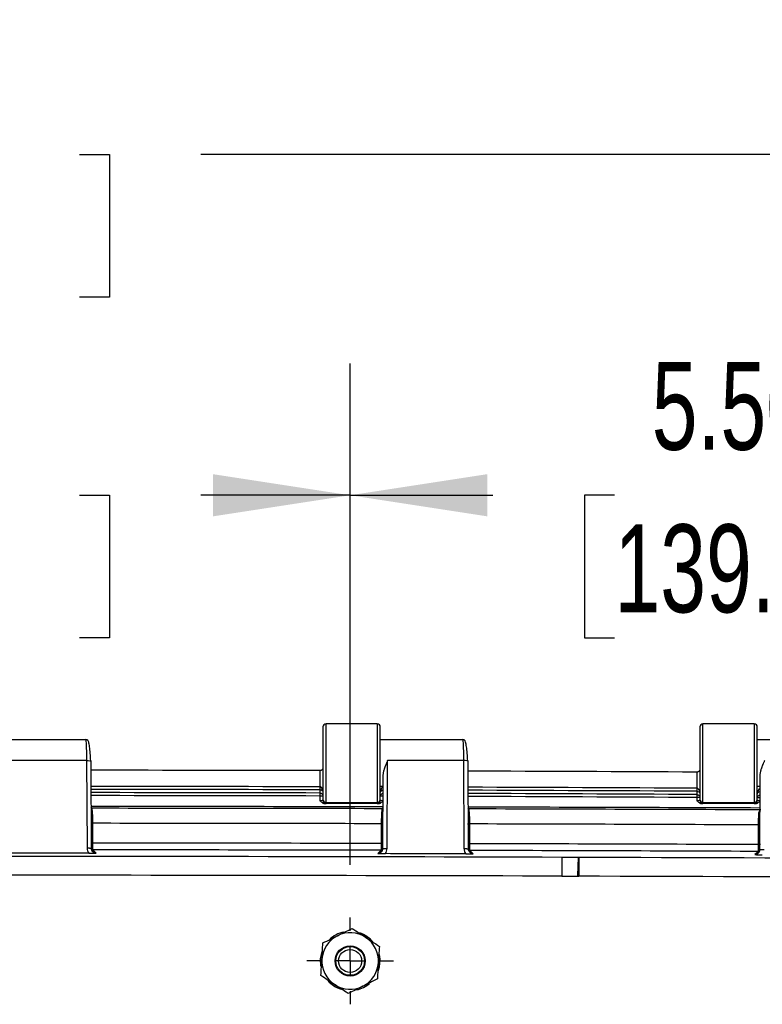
# Model space of a CAD drawing. Header units: inches. Extents: x 1.7 to 75.2, y 1.7 to 57.7.
# Tile 23 of 27: x 58.7 to 63.6, y 28.2 to 34.7. Entities that reach past the tile are written whole.
import ezdxf

# ---------------------------------------------------------------- set-up
doc = ezdxf.new("R2010")
doc.units = ezdxf.units.IN
doc.header["$LTSCALE"] = 7
doc.header["$MEASUREMENT"] = 0
doc.linetypes.add('CENTERX2', pattern=[0.8, 0.5, -0.1, 0.1, -0.1])
doc.layers.add('CENTER', color=40, linetype='CENTERX2')
doc.layers.add('DIMENSIONS', color=140, linetype='Continuous', lineweight=25)
doc.styles.add('SLDTEXTSTYLE0', font='TXT', dxfattribs={"width": 0.7})
doc.dimstyles.new('SLDDIMSTYLE4', dxfattribs={"dimtxt": 0.594727, "dimasz": 0.91, "dimexe": 0, "dimexo": 0.0625, "dimgap": 0.148682, "dimtad": 0, "dimtih": 1, "dimtoh": 1, "dimrnd": 1e-09, "dimzin": 4, "dimdsep": 46, "dimtxsty": 'SLDTEXTSTYLE0', "dimsah": 1, "dimcen": 0.09, "dimadec": 0, "dimazin": 1, "dimtfac": 1, "dimtofl": 0, "dimtmove": 0, "dimatfit": 3, "dimfxl": 0, "dimfrac": 2, "dimtolj": 1, "dimtzin": 12, "dimarcsym": 0})

# ---------------------------------------------------------------- blocks, each defined once
blk = doc.blocks.new('_D_16')
at = {"layer": 'DIMENSIONS'}
for p, q in [((55.3525, 29.1157), (55.3525, 32.443)), ((60.8525, 29.1157), (60.8525, 32.443)), ((55.3525, 31.568), (55.9887, 31.568)), ((56.7946, 31.568), (56.5949, 31.568)), ((56.5949, 31.568), (56.5949, 30.6228)), ((59.0566, 31.568), (59.2564, 31.568)), ((59.2564, 31.568), (59.2564, 30.6228)), ((60.8525, 31.568), (59.8625, 31.568)), ((56.5949, 30.6228), (56.7946, 30.6228)), ((59.2564, 30.6228), (59.0566, 30.6228))]:
    blk.add_line(p, q, dxfattribs=at)
for points in [[(55.3525, 31.568), (56.2625, 31.428), (56.2625, 31.708)], [(60.8525, 31.568), (59.9425, 31.708), (59.9425, 31.428)]]:
    blk.add_solid(points, dxfattribs=at)
at = {"layer": 'DIMENSIONS', "char_height": 0.58333, "attachment_point": 1, "style": 'SLDTEXTSTYLE0'}
for s, insert in [('5.50', (57.042, 32.4531)), ('139.7', (56.7946, 31.3747))]:
    blk.add_mtext(s, dxfattribs=dict(at, insert=insert))
blk = doc.blocks.new('_D_17')
at = {"layer": 'DIMENSIONS'}
for p, q in [((60.8525, 29.1157), (60.8525, 32.443)), ((66.3525, 29.1157), (66.3525, 32.443)), ((60.8525, 31.568), (61.7995, 31.568)), ((62.6054, 31.568), (62.4057, 31.568)), ((62.4057, 31.568), (62.4057, 30.6228)), ((64.8674, 31.568), (65.0671, 31.568)), ((65.0671, 31.568), (65.0671, 30.6228)), ((66.3525, 31.568), (65.6733, 31.568)), ((62.4057, 30.6228), (62.6054, 30.6228)), ((65.0671, 30.6228), (64.8674, 30.6228))]:
    blk.add_line(p, q, dxfattribs=at)
for points in [[(60.8525, 31.568), (61.7625, 31.428), (61.7625, 31.708)], [(66.3525, 31.568), (65.4425, 31.708), (65.4425, 31.428)]]:
    blk.add_solid(points, dxfattribs=at)
at = {"layer": 'DIMENSIONS', "char_height": 0.58333, "attachment_point": 1, "style": 'SLDTEXTSTYLE0'}
for s, insert in [('5.50', (62.8528, 32.4531)), ('139.7', (62.6054, 31.3747))]:
    blk.add_mtext(s, dxfattribs=dict(at, insert=insert))
blk = doc.blocks.new('_D_18')
at = {"layer": 'DIMENSIONS'}
for p, q in [((49.8525, 29.1157), (49.8525, 34.7028)), ((66.3525, 29.1157), (66.3525, 34.7028)), ((49.8525, 33.8278), (55.9887, 33.8278)), ((56.7946, 33.8278), (56.5949, 33.8278)), ((56.5949, 33.8278), (56.5949, 32.8826)), ((59.0566, 33.8278), (59.2564, 33.8278)), ((59.2564, 33.8278), (59.2564, 32.8826)), ((66.3525, 33.8278), (59.8625, 33.8278)), ((56.5949, 32.8826), (56.7946, 32.8826)), ((59.2564, 32.8826), (59.0566, 32.8826))]:
    blk.add_line(p, q, dxfattribs=at)
for points in [[(49.8525, 33.8278), (50.7625, 33.6878), (50.7625, 33.9678)], [(66.3525, 33.8278), (65.4425, 33.9678), (65.4425, 33.6878)]]:
    blk.add_solid(points, dxfattribs=at)
at = {"layer": 'DIMENSIONS', "char_height": 0.58333, "attachment_point": 1, "style": 'SLDTEXTSTYLE0'}
for s, insert in [('16.50', (56.7946, 34.7129)), ('419.1', (56.7946, 33.6345))]:
    blk.add_mtext(s, dxfattribs=dict(at, insert=insert))
blk = doc.blocks.new('SW_CENTERMARKSYMBOL_10')
at = {"layer": 'CENTER', "color": 0}
for p, q in [((0, 0.2), (0, 0.2875)), ((0, 0), (0, 0.1)), ((-0.2, 0), (-0.2875, 0)), ((0, 0), (-0.1, 0)), ((0, 0), (0, -0.1)), ((0, 0), (0.1, 0)), ((0.2, 0), (0.2875, 0)), ((0, -0.2), (0, -0.2875))]:
    blk.add_line(p, q, dxfattribs=at)

msp = doc.modelspace()

# ---------------------------------------------------------------- linework, layer by layer
for p, q in [((61.0325, 30.0507), (60.6925, 30.0507)), ((60.6925, 29.5307), (60.6925, 30.0507)), ((61.0325, 30.0507), (61.0325, 29.5307)), ((63.5325, 30.0507), (63.1925, 30.0507)), ((63.1925, 29.5307), (63.1925, 30.0507)), ((63.5325, 30.0507), (63.5325, 29.5307)), ((60.6725, 30.0307), (60.6725, 29.5507)), ((61.0525, 29.5507), (61.0525, 30.0307)), ((63.1725, 30.0307), (63.1725, 29.5507)), ((63.5525, 29.5507), (63.5525, 30.0307)), ((58.5525, 29.9467), (59.0976, 29.9467)), ((61.0525, 29.9467), (61.5976, 29.9467)), ((63.5525, 29.9467), (64.0976, 29.9467)), ((59.1042, 29.8075), (58.6008, 29.8075)), ((59.1042, 29.8075), (59.1075, 29.2282)), ((59.1375, 29.225), (59.1342, 29.8043)), ((61.0975, 29.2255), (61.1008, 29.8075)), ((61.6042, 29.8075), (61.1008, 29.8075)), ((61.6042, 29.8075), (61.6075, 29.224)), ((61.6375, 29.2208), (61.6342, 29.8043)), ((60.6525, 29.7409), (60.6525, 29.6337)), ((63.1524, 29.7313), (63.1525, 29.7313)), ((63.1525, 29.7313), (63.1525, 29.6241)), ((61.0703, 29.7131), (61.0675, 29.2224)), ((63.5703, 29.7131), (63.5675, 29.2148)), ((60.6526, 29.5925), (60.6525, 29.5726)), ((60.6526, 29.6138), (60.6526, 29.5925)), ((61.0699, 29.6347), (61.0525, 29.6347)), ((63.1526, 29.6042), (63.1526, 29.5829)), ((63.5699, 29.6347), (63.5525, 29.6347)), ((60.6525, 29.5726), (60.6525, 29.5416)), ((60.6725, 29.5726), (60.6525, 29.5726)), ((60.6725, 29.5507), (60.6725, 29.5423)), ((60.6925, 29.5307), (61.0325, 29.5307)), ((60.6925, 29.5223), (60.6925, 29.5307)), ((61.0325, 29.5307), (61.0325, 29.5223)), ((61.0695, 29.5714), (61.0525, 29.5714)), ((61.0525, 29.5423), (61.0525, 29.5507)), ((63.1526, 29.5829), (63.1525, 29.563)), ((63.1525, 29.563), (63.1525, 29.5416)), ((63.1725, 29.563), (63.1525, 29.563)), ((63.1725, 29.5507), (63.1725, 29.5423)), ((63.1925, 29.5307), (63.5325, 29.5307)), ((63.1925, 29.5223), (63.1925, 29.5307)), ((63.5325, 29.5307), (63.5325, 29.5223)), ((63.5695, 29.5607), (63.5525, 29.5607)), ((63.5525, 29.5423), (63.5525, 29.5507)), ((59.1399, 29.4912), (59.1359, 29.4979)), ((61.0381, 29.5219), (60.687, 29.5219)), ((61.0691, 29.4952), (61.065, 29.4884)), ((61.6399, 29.4871), (61.6359, 29.4937)), ((63.5381, 29.5219), (63.187, 29.5219)), ((63.5618, 29.4622), (63.5689, 29.463)), ((63.568, 29.4589), (63.5612, 29.4581)), ((59.1462, 29.2604), (59.1462, 29.3916)), ((61.0589, 29.3888), (61.0589, 29.2577)), ((61.6462, 29.2563), (61.6462, 29.3874)), ((63.5589, 29.3812), (63.5589, 29.2501)), ((59.1386, 29.217), (59.1469, 29.2155)), ((59.1576, 29.2048), (59.1469, 29.2155)), ((59.1681, 29.1943), (59.1576, 29.2048)), ((61.0473, 29.2021), (61.0369, 29.1916)), ((61.058, 29.2127), (61.0473, 29.2021)), ((61.0664, 29.2142), (61.058, 29.2127)), ((61.0676, 29.2222), (61.0685, 29.2231)), ((61.6386, 29.2129), (61.6469, 29.2114)), ((61.6576, 29.2006), (61.6469, 29.2114)), ((61.668, 29.1901), (61.6576, 29.2006)), ((63.558, 29.2052), (63.5473, 29.1945)), ((63.5664, 29.2066), (63.558, 29.2052)), ((62.3689, 29.1654), (62.3686, 29.0405)), ((62.3689, 29.1657), (62.3689, 29.1654)), ((63.5473, 29.1945), (63.5368, 29.184)), ((61.0447, 28.5209), (61.049, 28.4906))]:
    msp.add_line(p, q)
at = {"flags": 128}
for points in [[(60.6588, 28.4433), (60.6562, 28.4927), (60.6663, 28.5419)], [(61.049, 28.4906), (61.045, 28.4372), (61.0369, 28.4092)]]:
    msp.add_lwpolyline(points, dxfattribs=at)
for radius in [0.1, 0.095, 0.0764]:
    msp.add_circle((60.8525, 28.4782), radius)
for centre, radius, start, end in [((60.6925, 30.0307), 0.02, 90, 180), ((61.0325, 30.0307), 0.02, 0, 90), ((63.1925, 30.0307), 0.02, 90, 180), ((63.5325, 30.0307), 0.02, 0, 90), ((58.1122, -958.3679), 988.112, 89.8526995, 89.9407219), ((58.1122, -958.3679), 988.112, 89.7077414, 89.7957568), ((58.1122, -958.3679), 988.0049, 89.8526835, 89.9406802), ((58.1122, -958.3679), 987.9849, 89.8526775, 89.9406724), ((58.1122, -958.3679), 987.9636, 89.8526743, 89.9406641), ((58.1122, -958.3679), 988.0049, 89.7077039, 89.7956994), ((58.1122, -958.3679), 987.9849, 89.7076921, 89.7956884), ((58.1122, -958.3679), 987.9437, 89.8526743, 89.9406563), ((60.6925, 29.5507), 0.02, 180.00436, 270.00436), ((61.0325, 29.5507), 0.02, 269.99564, 359.99564), ((58.1122, -958.3679), 987.9636, 89.7076858, 89.7956772), ((58.1122, -958.3679), 987.9437, 89.7076858, 89.7956666), ((63.1925, 29.5507), 0.02, 180.00436, 270.00436), ((63.5325, 29.5507), 0.02, 269.99564, 359.99564), ((58.1025, -1360.1192), 1389.6229, 89.8776838, 89.9574938), ((58.1025, -1360.1192), 1389.6107, 89.877852, 89.9572253), ((58.1025, -1360.1192), 1389.6229, 89.7746072, 89.8544496), ((58.1025, -1360.1192), 1389.6107, 89.7743557, 89.8541486), ((58.1025, -1360.1192), 1389.5111, 89.878097, 89.9569649), ((58.1025, -1360.1192), 1389.5111, 89.7750103, 89.8538785), ((58.1025, -1360.1192), 1389.38, 89.8780855, 89.9569609), ((58.1025, -1360.1192), 1389.335, 89.8781149, 89.9569297), ((58.1025, -1360.1192), 1389.38, 89.7749891, 89.8538647), ((58.1025, -1360.1192), 1389.335, 89.7750174, 89.8538325), ((58.1025, -1360.1192), 1389.2911, 89.8287142, 90.1712858), ((62.3689, 29.1657), 0.000343, 209.97709, 269.82405), ((58.1025, -1360.1192), 1389.2911, 89.6430462, 89.8240481), ((58.1025, -1360.1192), 1389.1663, 89.8287142, 90.1712858), ((62.3689, 29.1657), 0.1252, 266.99486, 269.82405), ((58.1025, -1360.1192), 1389.1663, 89.6430462, 89.8240481), ((60.8525, 28.4782), 0.1875, 116.52391, 176.52391), ((60.8525, 28.4782), 0.1969, 102.56376, 134.17923), ((60.8525, 28.4782), 0.1875, 56.52391, 116.52391), ((60.8525, 28.4782), 0.1969, 40.03388, 71.23134), ((60.8525, 28.4782), 0.1875, 356.52391, 56.52391), ((60.8525, 28.4782), 0.1875, 176.52391, 236.52391), ((60.8525, 28.4782), 0.1875, 296.52391, 356.52391), ((60.8525, 28.4782), 0.1969, 221.23953, 252.33915), ((60.8525, 28.4782), 0.1875, 236.52391, 296.52391), ((60.8525, 28.4782), 0.1969, 282.91869, 310.8404)]:
    msp.add_arc(centre, radius, start, end)
for points in [[(59.0976, 29.9467), (59.0977, 29.9467), (59.0977, 29.9467), (59.0977, 29.9467)], [(61.5976, 29.9467), (61.5977, 29.9467), (61.5977, 29.9467), (61.5977, 29.9467)], [(60.6526, 29.5925), (60.6578, 29.5925), (60.6682, 29.5881), (60.6725, 29.5778), (60.6725, 29.5726)], [(61.0525, 29.5714), (61.0525, 29.5766), (61.0569, 29.587), (61.0673, 29.5913), (61.0726, 29.5913)], [(63.1526, 29.5829), (63.1578, 29.5829), (63.1682, 29.5785), (63.1725, 29.5682), (63.1725, 29.563)], [(63.5525, 29.5607), (63.5525, 29.566), (63.5569, 29.5764), (63.5674, 29.5807), (63.5726, 29.5807)], [(59.1422, 29.4823), (59.1415, 29.4872), (59.1407, 29.4902), (59.1399, 29.4912)], [(60.687, 29.5219), (60.6905, 29.522), (60.6925, 29.5222), (60.6925, 29.5223)], [(61.0325, 29.5223), (61.0325, 29.5222), (61.0345, 29.522), (61.0381, 29.5219)], [(61.065, 29.4884), (61.0643, 29.4875), (61.0637, 29.4852), (61.063, 29.4814)], [(61.6417, 29.481), (61.6411, 29.4842), (61.6405, 29.4863), (61.6399, 29.4871)], [(63.187, 29.5219), (63.1905, 29.522), (63.1925, 29.5222), (63.1925, 29.5223)], [(63.5325, 29.5223), (63.5325, 29.5222), (63.5345, 29.522), (63.5381, 29.5219)], [(63.5618, 29.4622), (63.5616, 29.4609), (63.5613, 29.4595), (63.5612, 29.4581)], [(63.5612, 29.4581), (63.5605, 29.4488), (63.5592, 29.4251), (63.5588, 29.3959), (63.5589, 29.3812)], [(59.1075, 29.2282), (59.1076, 29.2157), (59.1117, 29.2033), (59.1189, 29.193)], [(61.086, 29.1902), (61.0932, 29.2005), (61.0975, 29.2129), (61.0975, 29.2255)], [(61.6075, 29.224), (61.6076, 29.2115), (61.6116, 29.1991), (61.6189, 29.1889)], [(59.1189, 29.193), (58.9413, 29.1932), (58.7637, 29.1932), (58.5861, 29.1933)], [(61.6189, 29.1889), (61.4412, 29.1894), (61.2636, 29.1898), (61.086, 29.1902)], [(62.3689, 29.1657), (62.3312, 29.1657), (62.2935, 29.1657), (62.2558, 29.1657)], [(62.3686, 29.1655), (62.3687, 29.1656), (62.3688, 29.1657), (62.3689, 29.1657)], [(62.2554, 29.0409), (62.2911, 29.0408), (62.3267, 29.0407), (62.3624, 29.0407)]]:
    msp.add_open_spline(points, degree=3)
for points, knots in [([(59.0977, 29.9467), (59.0993, 29.9462), (59.1009, 29.9313), (59.1027, 29.8935), (59.1032, 29.8783), (59.1039, 29.8447), (59.1041, 29.8263), (59.1042, 29.8075)], [0, 0, 0, 0, 0.5, 0.5, 0.75, 0.75, 1, 1, 1, 1]), ([(59.1119, 29.9429), (59.111, 29.9435), (59.1067, 29.9459), (59.1017, 29.9464), (59.0977, 29.9467)], [0, 0, 0, 0, 0.209804, 1, 1, 1, 1]), ([(59.132, 29.8056), (59.1311, 29.8227), (59.1293, 29.8573), (59.1246, 29.9017), (59.1187, 29.9341), (59.1143, 29.94), (59.112, 29.9431)], [0, 0, 0, 0, 0.240889, 0.488203, 0.741623, 1, 1, 1, 1]), ([(61.5977, 29.9467), (61.5993, 29.9462), (61.6009, 29.9313), (61.6027, 29.8935), (61.6032, 29.8783), (61.6039, 29.8447), (61.6041, 29.8263), (61.6042, 29.8075)], [0, 0, 0, 0, 0.5, 0.5, 0.75, 0.75, 1, 1, 1, 1]), ([(61.6119, 29.9429), (61.611, 29.9435), (61.6067, 29.9459), (61.6017, 29.9464), (61.5977, 29.9467)], [0, 0, 0, 0, 0.209805, 1, 1, 1, 1]), ([(61.632, 29.8056), (61.6311, 29.8227), (61.6293, 29.8573), (61.6246, 29.9017), (61.6187, 29.9341), (61.6143, 29.94), (61.612, 29.9431)], [0, 0, 0, 0, 0.240889, 0.488203, 0.741624, 1, 1, 1, 1]), ([(59.1042, 29.8075), (59.1123, 29.8076), (59.1204, 29.8073), (59.1315, 29.806), (59.1346, 29.8052), (59.1342, 29.8043)], [0, 0, 0, 0, 0.5, 0.5, 1, 1, 1, 1]), ([(61.1008, 29.8075), (61.0997, 29.8049), (61.0974, 29.7999), (61.0941, 29.7925), (61.0912, 29.7856), (61.0885, 29.7792), (61.086, 29.7733), (61.0839, 29.7679), (61.0821, 29.763), (61.0804, 29.7583), (61.0781, 29.7518), (61.0755, 29.7436), (61.073, 29.7341), (61.0713, 29.7255), (61.0704, 29.7177), (61.0704, 29.7129), (61.0703, 29.7106)], [0, 0, 0, 0, 0.081087, 0.15697, 0.227651, 0.29313, 0.353408, 0.408486, 0.458367, 0.503052, 0.551382, 0.656646, 0.754039, 0.843649, 0.925587, 1, 1, 1, 1]), ([(61.6342, 29.8043), (61.6346, 29.8052), (61.6315, 29.806), (61.6204, 29.8073), (61.6123, 29.8076), (61.6042, 29.8075)], [0, 0, 0, 0, 0.5, 0.5, 1, 1, 1, 1]), ([(63.6008, 29.8075), (63.5996, 29.8048), (63.5973, 29.7997), (63.594, 29.7921), (63.591, 29.7851), (63.5883, 29.7787), (63.5859, 29.7728), (63.5838, 29.7674), (63.582, 29.7627), (63.5803, 29.7581), (63.5781, 29.7517), (63.5755, 29.7436), (63.573, 29.7341), (63.5713, 29.7255), (63.5704, 29.7177), (63.5704, 29.7129), (63.5703, 29.7106)], [0, 0, 0, 0, 0.0833386, 0.1608803, 0.2326258, 0.2985758, 0.3587313, 0.4130936, 0.4616646, 0.5044471, 0.5512967, 0.6568503, 0.754398, 0.8440257, 0.9258444, 1, 1, 1, 1]), ([(60.6725, 29.7627), (60.6725, 29.7616), (60.6724, 29.7596), (60.6718, 29.7568), (60.671, 29.7543), (60.67, 29.7521), (60.669, 29.7503), (60.6679, 29.7487), (60.6662, 29.7467), (60.6637, 29.7445), (60.6602, 29.7424), (60.6564, 29.7411), (60.6538, 29.7409), (60.6525, 29.7409)], [0, 0, 0, 0, 0.110377, 0.210125, 0.29926, 0.377808, 0.445802, 0.5033, 0.56128, 0.687395, 0.800726, 0.90381, 1, 1, 1, 1]), ([(63.1725, 29.7531), (63.1725, 29.752), (63.1724, 29.75), (63.1718, 29.7472), (63.171, 29.7447), (63.17, 29.7425), (63.169, 29.7407), (63.1679, 29.7391), (63.1662, 29.7371), (63.1637, 29.7349), (63.1602, 29.7328), (63.1564, 29.7315), (63.1538, 29.7314), (63.1525, 29.7313)], [0, 0, 0, 0, 0.110385, 0.21014, 0.29928, 0.377831, 0.445826, 0.503324, 0.561306, 0.687415, 0.800739, 0.903816, 1, 1, 1, 1]), ([(60.6708, 29.6054), (60.6703, 29.6108), (60.6694, 29.6197), (60.6632, 29.6289), (60.658, 29.6325), (60.6549, 29.6336), (60.6533, 29.6337), (60.6525, 29.6337)], [0, 0, 0, 0, 0.456615, 0.75322, 0.883006, 0.942715, 1, 1, 1, 1]), ([(60.6526, 29.6138), (60.6528, 29.6139), (60.6533, 29.6141), (60.6539, 29.6147), (60.6543, 29.6158), (60.6546, 29.6176), (60.6547, 29.6209), (60.6545, 29.6253), (60.6537, 29.6295), (60.6531, 29.6319), (60.6527, 29.6331), (60.6525, 29.6337)], [0, 0, 0, 0, 0.08164, 0.164963, 0.250356, 0.370026, 0.500418, 0.748972, 0.874164, 0.936549, 1, 1, 1, 1]), ([(60.6526, 29.6138), (60.6549, 29.6138), (60.6572, 29.6134), (60.6614, 29.6122), (60.6633, 29.6113), (60.668, 29.6081), (60.6702, 29.6055), (60.6714, 29.6027)], [0, 0, 0, 0, 0.25, 0.25, 0.5, 0.5, 1, 1, 1, 1]), ([(61.0725, 29.6325), (61.0663, 29.6325), (61.0608, 29.6269), (61.0557, 29.6162), (61.0546, 29.6124), (61.053, 29.6043), (61.0525, 29.6001), (61.0525, 29.5959)], [0, 0, 0, 0, 0.5, 0.5, 0.75, 0.75, 1, 1, 1, 1]), ([(61.0525, 29.5959), (61.0525, 29.5978), (61.053, 29.5997), (61.0546, 29.6034), (61.0557, 29.6052), (61.0608, 29.6101), (61.0663, 29.6126), (61.0725, 29.6126)], [0, 0, 0, 0, 0.25, 0.25, 0.5, 0.5, 1, 1, 1, 1]), ([(63.1526, 29.6042), (63.1529, 29.6043), (63.1534, 29.6045), (63.1539, 29.6051), (63.1543, 29.6062), (63.1546, 29.608), (63.1546, 29.6113), (63.1545, 29.6157), (63.1538, 29.6199), (63.1532, 29.6223), (63.1527, 29.6235), (63.1525, 29.6241)], [0, 0, 0, 0, 0.0775764, 0.1608196, 0.2503074, 0.3682855, 0.5000704, 0.7483026, 0.8735831, 0.9360461, 1, 1, 1, 1]), ([(63.1717, 29.5943), (63.1715, 29.5969), (63.1711, 29.603), (63.1683, 29.6105), (63.1647, 29.6168), (63.1612, 29.6207), (63.1576, 29.623), (63.1547, 29.624), (63.1532, 29.6241), (63.1525, 29.6241)], [0, 0, 0, 0, 0.215304, 0.493105, 0.635522, 0.779453, 0.897793, 0.950216, 1, 1, 1, 1]), ([(63.1526, 29.6042), (63.1572, 29.6042), (63.1616, 29.6027), (63.1681, 29.5985), (63.1701, 29.5959), (63.1713, 29.5931)], [0, 0, 0, 0, 0.5, 0.5, 1, 1, 1, 1]), ([(63.5725, 29.6219), (63.5663, 29.6219), (63.5609, 29.6163), (63.5557, 29.6056), (63.5545, 29.6017), (63.553, 29.5936), (63.5525, 29.5894), (63.5525, 29.5852)], [0, 0, 0, 0, 0.5, 0.5, 0.75, 0.75, 1, 1, 1, 1]), ([(63.5525, 29.5852), (63.5525, 29.5871), (63.553, 29.5891), (63.5545, 29.5927), (63.5557, 29.5945), (63.5609, 29.5994), (63.5663, 29.602), (63.5725, 29.602)], [0, 0, 0, 0, 0.25, 0.25, 0.5, 0.5, 1, 1, 1, 1]), ([(60.6725, 29.5423), (60.6725, 29.5421), (60.6703, 29.5419), (60.663, 29.5417), (60.6578, 29.5416), (60.6525, 29.5416)], [0, 0, 0, 0, 0.5, 0.5, 1, 1, 1, 1]), ([(60.6525, 29.5416), (60.6551, 29.539), (60.6598, 29.5343), (60.6678, 29.528), (60.6752, 29.524), (60.6813, 29.5224), (60.6842, 29.5221), (60.6858, 29.522), (60.6865, 29.5219), (60.6869, 29.5219)], [0, 0, 0, 0, 0.272421, 0.484694, 0.755306, 0.885364, 0.945056, 0.973716, 1, 1, 1, 1]), ([(60.6725, 29.5423), (60.6725, 29.5371), (60.6747, 29.5319), (60.6821, 29.5245), (60.6873, 29.5223), (60.6925, 29.5223)], [0, 0, 0, 0, 0.5, 0.5, 1, 1, 1, 1]), ([(61.0325, 29.5223), (61.0378, 29.5223), (61.043, 29.5245), (61.0504, 29.5319), (61.0525, 29.5371), (61.0525, 29.5423)], [0, 0, 0, 0, 0.5, 0.5, 1, 1, 1, 1]), ([(61.0381, 29.5219), (61.0382, 29.5219), (61.0384, 29.5219), (61.0387, 29.5219), (61.0394, 29.522), (61.0408, 29.5221), (61.0437, 29.5224), (61.0498, 29.524), (61.0573, 29.5279), (61.0653, 29.5343), (61.0699, 29.539), (61.0725, 29.5416)], [0, 0, 0, 0, 0.006818, 0.013761, 0.027785, 0.056394, 0.115972, 0.245774, 0.515982, 0.728923, 1, 1, 1, 1]), ([(61.0725, 29.5416), (61.0673, 29.5416), (61.0621, 29.5417), (61.0547, 29.5419), (61.0525, 29.5421), (61.0525, 29.5423)], [0, 0, 0, 0, 0.5, 0.5, 1, 1, 1, 1]), ([(63.1725, 29.5423), (63.1725, 29.5421), (63.1703, 29.5419), (63.163, 29.5417), (63.1578, 29.5416), (63.1525, 29.5416)], [0, 0, 0, 0, 0.5, 0.5, 1, 1, 1, 1]), ([(63.1525, 29.5416), (63.1551, 29.539), (63.1598, 29.5343), (63.1678, 29.528), (63.1752, 29.524), (63.1813, 29.5224), (63.1842, 29.5221), (63.1858, 29.522), (63.1865, 29.5219), (63.1869, 29.5219)], [0, 0, 0, 0, 0.27242, 0.484697, 0.75531, 0.88537, 0.945062, 0.973722, 1, 1, 1, 1]), ([(63.1725, 29.5423), (63.1725, 29.5371), (63.1747, 29.5319), (63.1821, 29.5245), (63.1873, 29.5223), (63.1925, 29.5223)], [0, 0, 0, 0, 0.5, 0.5, 1, 1, 1, 1]), ([(63.5325, 29.5223), (63.5378, 29.5223), (63.543, 29.5245), (63.5504, 29.5319), (63.5525, 29.5371), (63.5525, 29.5423)], [0, 0, 0, 0, 0.5, 0.5, 1, 1, 1, 1]), ([(63.5381, 29.5219), (63.5382, 29.5219), (63.5384, 29.5219), (63.5387, 29.5219), (63.5394, 29.522), (63.5408, 29.5221), (63.5437, 29.5224), (63.5498, 29.524), (63.5573, 29.5279), (63.5653, 29.5343), (63.5699, 29.539), (63.5725, 29.5416)], [0, 0, 0, 0, 0.00681, 0.013754, 0.027778, 0.056387, 0.115965, 0.245769, 0.515979, 0.728923, 1, 1, 1, 1]), ([(63.5725, 29.5416), (63.5673, 29.5416), (63.5621, 29.5417), (63.5547, 29.5419), (63.5525, 29.5421), (63.5525, 29.5423)], [0, 0, 0, 0, 0.5, 0.5, 1, 1, 1, 1]), ([(59.1462, 29.3916), (59.1462, 29.4105), (59.1458, 29.4294), (59.1444, 29.4614), (59.1434, 29.4743), (59.1422, 29.4823)], [0, 0, 0, 0, 0.5, 0.5, 1, 1, 1, 1]), ([(61.063, 29.4814), (61.0618, 29.474), (61.0607, 29.4609), (61.0592, 29.4283), (61.0588, 29.4086), (61.0589, 29.3888)], [0, 0, 0, 0, 0.5, 0.5, 1, 1, 1, 1]), ([(61.6462, 29.3874), (61.6462, 29.4076), (61.6457, 29.4277), (61.6441, 29.4609), (61.643, 29.4739), (61.6417, 29.481)], [0, 0, 0, 0, 0.5, 0.5, 1, 1, 1, 1]), ([(63.569, 29.4758), (63.5687, 29.4755), (63.5658, 29.4726), (63.5637, 29.4671), (63.5618, 29.4622)], [0, 0, 0, 0, 0.101043, 1, 1, 1, 1]), ([(59.1324, 29.3916), (59.133, 29.3916), (59.1354, 29.3916), (59.1401, 29.3916), (59.1442, 29.3916), (59.1462, 29.3916)], [0, 0, 0, 0, 0.155082, 0.577541, 1, 1, 1, 1]), ([(61.0726, 29.3888), (61.072, 29.3888), (61.0696, 29.3888), (61.0649, 29.3888), (61.0609, 29.3888), (61.0589, 29.3888)], [0, 0, 0, 0, 0.153957, 0.576978, 1, 1, 1, 1]), ([(61.6318, 29.3874), (61.6326, 29.3874), (61.6352, 29.3874), (61.6401, 29.3874), (61.6442, 29.3874), (61.6462, 29.3874)], [0, 0, 0, 0, 0.191958, 0.595979, 1, 1, 1, 1]), ([(63.5727, 29.3812), (63.5721, 29.3812), (63.5696, 29.3812), (63.5649, 29.3812), (63.5609, 29.3812), (63.5589, 29.3812)], [0, 0, 0, 0, 0.16104, 0.58052, 1, 1, 1, 1]), ([(59.1075, 29.2282), (59.1095, 29.2282), (59.1136, 29.2282), (59.1194, 29.228), (59.1248, 29.2277), (59.1294, 29.2273), (59.1331, 29.2268), (59.1347, 29.2265), (59.1355, 29.2263)], [0, 0, 0, 0, 0.168258, 0.336516, 0.504774, 0.673032, 0.84129, 1, 1, 1, 1]), ([(59.1321, 29.2604), (59.1329, 29.2604), (59.1353, 29.2604), (59.1401, 29.2604), (59.1442, 29.2604), (59.1462, 29.2604)], [0, 0, 0, 0, 0.1730037, 0.5865019, 1, 1, 1, 1]), ([(59.1467, 29.2033), (59.1439, 29.2066), (59.1383, 29.2133), (59.1364, 29.2219), (59.1354, 29.2263)], [0, 0, 0, 0, 0.489188, 1, 1, 1, 1]), ([(59.1355, 29.2263), (59.1355, 29.2263), (59.1365, 29.2261), (59.1373, 29.2256), (59.1374, 29.2252), (59.1375, 29.225)], [0, 0, 0, 0, 0.027592, 0.513796, 1, 1, 1, 1]), ([(59.1467, 29.2033), (59.1466, 29.2034), (59.1433, 29.2056), (59.1392, 29.2133), (59.138, 29.2211), (59.1375, 29.225)], [0, 0, 0, 0, 0.006331, 0.502567, 1, 1, 1, 1]), ([(59.1422, 29.2096), (59.1439, 29.2085), (59.1485, 29.2054), (59.1541, 29.205), (59.1576, 29.2048)], [0, 0, 0, 0, 0.370683, 1, 1, 1, 1]), ([(59.1469, 29.2155), (59.1467, 29.2161), (59.1465, 29.2213), (59.1463, 29.2377), (59.1462, 29.249), (59.1462, 29.2604)], [0, 0, 0, 0, 0.5, 0.5, 1, 1, 1, 1]), ([(59.1681, 29.1943), (59.1661, 29.1945), (59.1621, 29.1947), (59.1544, 29.1971), (59.1498, 29.2008), (59.1467, 29.2033)], [0, 0, 0, 0, 0.249592, 0.501167, 1, 1, 1, 1]), ([(61.0583, 29.2006), (61.0552, 29.1981), (61.0506, 29.1944), (61.0429, 29.192), (61.0389, 29.1917), (61.0369, 29.1916)], [0, 0, 0, 0, 0.498812, 0.750396, 1, 1, 1, 1]), ([(61.0628, 29.2068), (61.0611, 29.2057), (61.0564, 29.2027), (61.0509, 29.2023), (61.0473, 29.2021)], [0, 0, 0, 0, 0.3709584, 1, 1, 1, 1]), ([(61.0589, 29.2577), (61.0588, 29.2463), (61.0587, 29.2349), (61.0584, 29.2185), (61.0582, 29.2133), (61.058, 29.2127)], [0, 0, 0, 0, 0.5, 0.5, 1, 1, 1, 1]), ([(61.0696, 29.2236), (61.0686, 29.2192), (61.0667, 29.2106), (61.0611, 29.2038), (61.0583, 29.2005)], [0, 0, 0, 0, 0.510812, 1, 1, 1, 1]), ([(61.0677, 29.2577), (61.0668, 29.2577), (61.0639, 29.2577), (61.0609, 29.2577), (61.0589, 29.2577)], [0, 0, 0, 0, 0.328362, 1, 1, 1, 1]), ([(61.0676, 29.2222), (61.0676, 29.2225), (61.0677, 29.2229), (61.0685, 29.2233), (61.0695, 29.2235), (61.0695, 29.2236)], [0, 0, 0, 0, 0.486205, 0.972409, 1, 1, 1, 1]), ([(61.0695, 29.2236), (61.0703, 29.2237), (61.0719, 29.2241), (61.0756, 29.2246), (61.0803, 29.225), (61.0856, 29.2253), (61.0914, 29.2255), (61.0955, 29.2255), (61.0975, 29.2255)], [0, 0, 0, 0, 0.1587099, 0.3269679, 0.4952259, 0.663484, 0.831742, 1, 1, 1, 1]), ([(61.6075, 29.224), (61.6095, 29.224), (61.6136, 29.224), (61.6194, 29.2238), (61.6248, 29.2235), (61.6294, 29.2231), (61.6332, 29.2226), (61.6347, 29.2223), (61.6355, 29.2221)], [0, 0, 0, 0, 0.168258, 0.336516, 0.504774, 0.673032, 0.84129, 1, 1, 1, 1]), ([(61.6321, 29.2563), (61.6329, 29.2563), (61.6353, 29.2563), (61.6401, 29.2563), (61.6442, 29.2563), (61.6462, 29.2563)], [0, 0, 0, 0, 0.1730299, 0.586515, 1, 1, 1, 1]), ([(61.6469, 29.199), (61.644, 29.2022), (61.6383, 29.209), (61.6364, 29.2177), (61.6354, 29.2221)], [0, 0, 0, 0, 0.4890726, 1, 1, 1, 1]), ([(61.6355, 29.2221), (61.6356, 29.2221), (61.6365, 29.2219), (61.6374, 29.2214), (61.6374, 29.221), (61.6375, 29.2208)], [0, 0, 0, 0, 0.02759, 0.513795, 1, 1, 1, 1]), ([(61.6468, 29.199), (61.6467, 29.1991), (61.6433, 29.2014), (61.6392, 29.2091), (61.638, 29.2169), (61.6375, 29.2208)], [0, 0, 0, 0, 0.014503, 0.506075, 1, 1, 1, 1]), ([(61.643, 29.205), (61.6444, 29.2041), (61.6488, 29.2012), (61.654, 29.2009), (61.6576, 29.2006)], [0, 0, 0, 0, 0.333478, 1, 1, 1, 1]), ([(61.6469, 29.2114), (61.6467, 29.212), (61.6465, 29.2171), (61.6462, 29.2335), (61.6462, 29.2449), (61.6462, 29.2563)], [0, 0, 0, 0, 0.5, 0.5, 1, 1, 1, 1]), ([(63.5589, 29.2501), (63.5588, 29.2387), (63.5587, 29.2274), (63.5584, 29.2109), (63.5582, 29.2058), (63.558, 29.2052)], [0, 0, 0, 0, 0.5, 0.5, 1, 1, 1, 1]), ([(63.5696, 29.216), (63.5686, 29.2116), (63.5666, 29.203), (63.561, 29.1963), (63.5582, 29.193)], [0, 0, 0, 0, 0.510812, 1, 1, 1, 1]), ([(63.5729, 29.2501), (63.5722, 29.2501), (63.5697, 29.2501), (63.5649, 29.2501), (63.5609, 29.2501), (63.5589, 29.2501)], [0, 0, 0, 0, 0.173005, 0.586503, 1, 1, 1, 1]), ([(63.5675, 29.2147), (63.5676, 29.2149), (63.5676, 29.2153), (63.5685, 29.2158), (63.5694, 29.216), (63.5695, 29.216)], [0, 0, 0, 0, 0.486205, 0.97241, 1, 1, 1, 1]), ([(63.5695, 29.216), (63.5703, 29.2162), (63.5719, 29.2166), (63.5756, 29.217), (63.5802, 29.2174), (63.5856, 29.2177), (63.5914, 29.2179), (63.5955, 29.2179), (63.5975, 29.2179)], [0, 0, 0, 0, 0.15871, 0.326968, 0.495226, 0.663484, 0.831742, 1, 1, 1, 1]), ([(59.119, 29.1931), (59.1195, 29.1931), (59.1207, 29.193), (59.123, 29.193), (59.1271, 29.193), (59.1352, 29.1931), (59.1459, 29.1934), (59.1576, 29.1938), (59.1645, 29.1941), (59.1681, 29.1943)], [0, 0, 0, 0, 0.029942, 0.061068, 0.123234, 0.247689, 0.497208, 0.737793, 1, 1, 1, 1]), ([(61.0369, 29.1916), (61.0393, 29.1915), (61.0439, 29.1912), (61.0513, 29.1909), (61.0604, 29.1906), (61.0697, 29.1903), (61.0778, 29.1902), (61.0819, 29.1902), (61.0842, 29.1902), (61.0854, 29.1902), (61.086, 29.1902)], [0, 0, 0, 0, 0.177319, 0.344691, 0.502905, 0.752369, 0.876796, 0.938948, 0.970067, 1, 1, 1, 1]), ([(61.6189, 29.1889), (61.6202, 29.1889), (61.6229, 29.1889), (61.627, 29.1889), (61.631, 29.1889), (61.6349, 29.189), (61.6386, 29.1891), (61.6423, 29.1892), (61.6487, 29.1894), (61.6576, 29.1897), (61.6645, 29.19), (61.668, 29.1901)], [0, 0, 0, 0, 0.071466, 0.143154, 0.214885, 0.286438, 0.357597, 0.428181, 0.49807, 0.738005, 1, 1, 1, 1]), ([(61.668, 29.1901), (61.666, 29.1903), (61.6621, 29.1905), (61.6545, 29.193), (61.6499, 29.1966), (61.6468, 29.199)], [0, 0, 0, 0, 0.251397, 0.504703, 1, 1, 1, 1]), ([(62.2558, 29.1657), (62.2558, 29.1641), (62.2558, 29.1496), (62.2556, 29.1155), (62.2556, 29.1019), (62.2555, 29.0725), (62.2555, 29.0567), (62.2554, 29.0409)], [0, 0, 0, 0, 0.5, 0.5, 0.75, 0.75, 1, 1, 1, 1]), ([(62.3624, 29.0407), (62.3634, 29.0723), (62.3645, 29.1039), (62.3666, 29.1494), (62.3676, 29.1638), (62.3686, 29.1655)], [0, 0, 0, 0, 0.5, 0.5, 1, 1, 1, 1]), ([(63.5583, 29.193), (63.5552, 29.1905), (63.5505, 29.1868), (63.5428, 29.1844), (63.5388, 29.1842), (63.5368, 29.184)], [0, 0, 0, 0, 0.498797, 0.750388, 1, 1, 1, 1]), ([(63.5368, 29.184), (63.5392, 29.1839), (63.5438, 29.1837), (63.5512, 29.1833), (63.5603, 29.183), (63.5696, 29.1827), (63.5777, 29.1826), (63.5818, 29.1825), (63.5841, 29.1825), (63.5853, 29.1825), (63.5858, 29.1826)], [0, 0, 0, 0, 0.177296, 0.344665, 0.502906, 0.75237, 0.876798, 0.93895, 0.970069, 1, 1, 1, 1]), ([(63.5628, 29.1993), (63.561, 29.1981), (63.5564, 29.1951), (63.5508, 29.1948), (63.5473, 29.1945)], [0, 0, 0, 0, 0.370423, 1, 1, 1, 1]), ([(60.7688, 28.646), (60.7843, 28.6537), (60.7996, 28.6614), (60.8313, 28.6772), (60.8477, 28.6854), (60.8656, 28.6943)], [0, 0, 0, 0, 0.5, 0.5, 1, 1, 1, 1]), ([(60.8656, 28.6943), (60.8824, 28.6832), (60.8977, 28.6731), (60.9272, 28.6536), (60.9414, 28.6442), (60.9559, 28.6346)], [0, 0, 0, 0, 0.5, 0.5, 1, 1, 1, 1]), ([(60.6719, 28.5976), (60.6899, 28.6066), (60.7063, 28.6148), (60.738, 28.6306), (60.7532, 28.6382), (60.7688, 28.646)], [0, 0, 0, 0, 0.5, 0.5, 1, 1, 1, 1]), ([(60.9559, 28.6346), (60.9704, 28.625), (60.9847, 28.6156), (61.0142, 28.5961), (61.0295, 28.586), (61.0462, 28.5749)], [0, 0, 0, 0, 0.5, 0.5, 1, 1, 1, 1]), ([(60.6654, 28.4896), (60.6664, 28.5069), (60.6675, 28.524), (60.6696, 28.5593), (60.6707, 28.5776), (60.6719, 28.5976)], [0, 0, 0, 0, 0.5, 0.5, 1, 1, 1, 1]), ([(61.0462, 28.5749), (61.045, 28.5549), (61.0439, 28.5366), (61.0418, 28.5012), (61.0407, 28.4842), (61.0397, 28.4668)], [0, 0, 0, 0, 0.5, 0.5, 1, 1, 1, 1]), ([(60.6588, 28.3815), (60.66, 28.4016), (60.6611, 28.4199), (60.6633, 28.4552), (60.6643, 28.4722), (60.6654, 28.4896)], [0, 0, 0, 0, 0.5, 0.5, 1, 1, 1, 1]), ([(61.0397, 28.4668), (61.0386, 28.4495), (61.0376, 28.4325), (61.0354, 28.3971), (61.0343, 28.3788), (61.0331, 28.3588)], [0, 0, 0, 0, 0.5, 0.5, 1, 1, 1, 1]), ([(60.7491, 28.3218), (60.7346, 28.3314), (60.7204, 28.3408), (60.6908, 28.3603), (60.6755, 28.3705), (60.6588, 28.3815)], [0, 0, 0, 0, 0.5, 0.5, 1, 1, 1, 1]), ([(61.0331, 28.3588), (61.0152, 28.3498), (60.9988, 28.3416), (60.9671, 28.3258), (60.9518, 28.3182), (60.9363, 28.3104)], [0, 0, 0, 0, 0.5, 0.5, 1, 1, 1, 1]), ([(60.8394, 28.2621), (60.8226, 28.2732), (60.8074, 28.2833), (60.7778, 28.3028), (60.7636, 28.3122), (60.7491, 28.3218)], [0, 0, 0, 0, 0.5, 0.5, 1, 1, 1, 1]), ([(60.9363, 28.3104), (60.9207, 28.3027), (60.9054, 28.2951), (60.8737, 28.2792), (60.8574, 28.2711), (60.8394, 28.2621)], [0, 0, 0, 0, 0.5, 0.5, 1, 1, 1, 1])]:
    msp.add_open_spline(points, degree=3, knots=knots)

# ---------------------------------------------------------------- block references
at = {"layer": 'CENTER'}
msp.add_blockref('SW_CENTERMARKSYMBOL_10', (60.8525, 28.4782), dxfattribs=at)

# ---------------------------------------------------------------- dimensions: what is measured, and where the dimension line sits
at = {"layer": 'DIMENSIONS'}
for base, p1, picture, middle in [((66.3525, 33.8278), (49.8525, 28.7657), '_D_18', (57.9256, 33.8278)), ((66.3525, 31.568), (60.8525, 28.7657), '_D_17', (63.7364, 31.568))]:
    dim = msp.add_linear_dim(base=base, p1=p1, p2=(66.3525, 28.7657), angle=0, dimstyle='SLDDIMSTYLE4', dxfattribs=at)
    dim.commit()
    dim.dimension.update_dxf_attribs({"geometry": picture, "text_midpoint": middle, "dimtype": 160})
dim = msp.add_linear_dim(base=(60.8525, 31.568), p1=(55.3525, 28.7657), p2=(60.8525, 28.7657), dimstyle='SLDDIMSTYLE4', dxfattribs=at)
dim.commit()
dim.dimension.update_dxf_attribs({"geometry": '_D_16', "text_midpoint": (57.9256, 31.568), "dimtype": 160})

doc.saveas('drawing.dxf')
